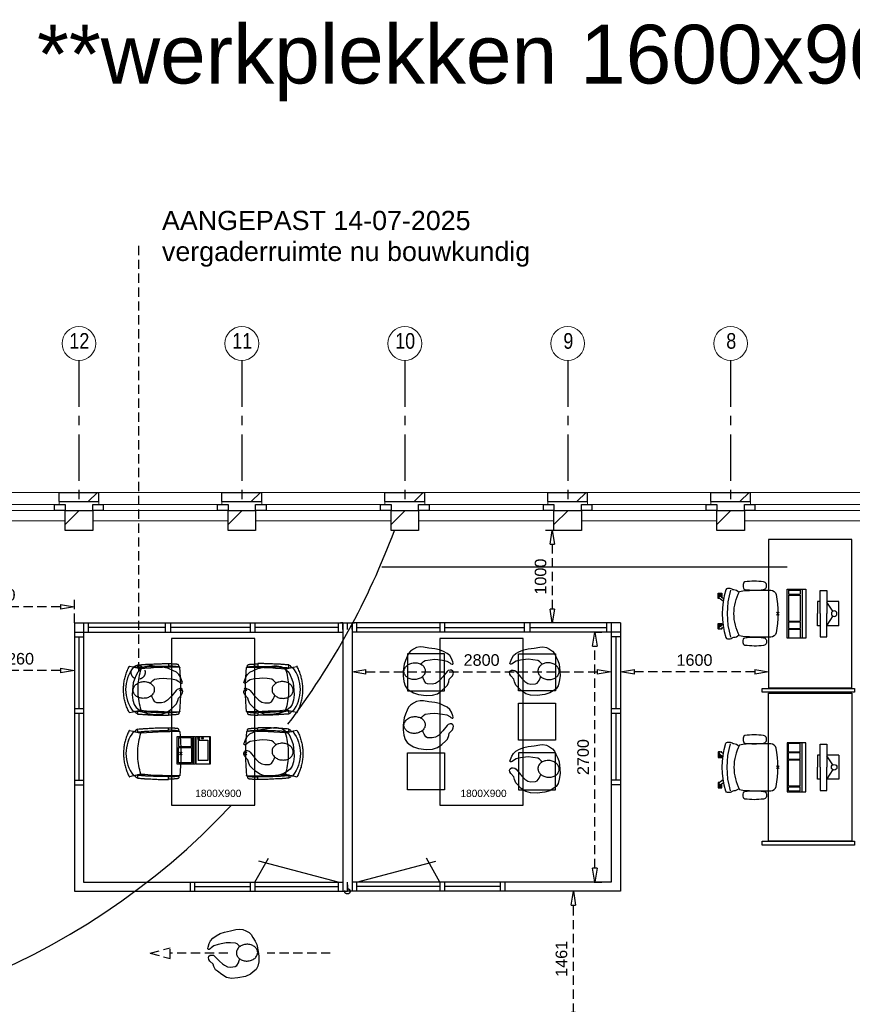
# Model space of a CAD drawing. Header units: millimetres. Extents: x -75976 to 232306, y 42824 to 140527.
# Tile 29 of 199: x 70662 to 79657, y 89289 to 99928. Entities that reach past the tile are written whole.
import ezdxf

# ---------------------------------------------------------------- set-up
doc = ezdxf.new("R2010")
doc.units = ezdxf.units.MM
doc.header["$LTSCALE"] = 400
doc.header["$PDMODE"] = 3
doc.header["$PDSIZE"] = 15
doc.linetypes.add('CENTER', pattern=[2, 1.25, -0.25, 0.25, -0.25])
doc.linetypes.add('HIDDEN', pattern=[0.375, 0.25, -0.125])
for name, color, linetype in [('-gd', 2, 'Continuous'), ('-ve', 2, 'HIDDEN'), ('co2-1-n-1-0-8_ip0', 7, 'Continuous'), ('inlay', 6, 'Continuous'), ('inr', 4, 'Continuous'), ('looplijnen', 8, 'HIDDEN'), ('plafond', 255, 'HIDDEN'), ('plat', 5, 'Continuous'), ('sona-s008_ip0', 7, 'Continuous'), ('stramien', 1, 'CENTER'), ('symbol', 1, 'Continuous'), ('timmerwerk-ge', 150, 'Continuous')]:
    doc.layers.add(name, color=color, linetype=linetype)
for name, color, linetype, lineweight in [('Buitenkozijnen', 140, 'Continuous', 15), ('mat-baksteen', 5, 'Continuous', 25), ('mat-kalkzandsteen', 5, 'Continuous', 25), ('None', 7, 'Continuous', 9)]:
    doc.layers.add(name, color=color, linetype=linetype, lineweight=lineweight)
doc.styles.add('Arial', font='arial.ttf', dxfattribs={"height": 176.388889})
doc.styles.add('Arial Narrow', font='ARIALN.TTF', dxfattribs={"height": 222.25})
doc.styles.get("Standard").update_dxf_attribs({"font": 'arial.ttf'})
doc.dimstyles.new('CAL-N1-050-25', dxfattribs={"dimscale": 50, "dimtxt": 2.5, "dimasz": 3, "dimexe": 1.5, "dimexo": 0, "dimgap": 0.3, "dimtad": 0, "dimdec": 4, "dimrnd": 1, "dimdsep": 46, "dimtxsty": 'Standard', "dimblk": 'CLOSED', "dimcen": 0, "dimdle": 1.25, "dimclrt": 249, "dimadec": 0, "dimazin": 0, "dimtfac": 0.9, "dimtdec": 4, "dimtix": 1, "dimtmove": 0, "dimatfit": 3, "dimldrblk": 'CLOSED', "dimfxl": 1, "dimtvp": 1, "dimtolj": 1, "dimtzin": 0, "dimarcsym": 0})

# ---------------------------------------------------------------- blocks, each defined once
blk = doc.blocks.new('*X55')
at = {"layer": 'None', "lineweight": 9}
blk.add_line((-148.5, -148.5), (4, 4), dxfattribs=at)
blk = doc.blocks.new('*X56')
at = {"layer": 'None', "lineweight": 9}
blk.add_line((100, 100), (200, 200), dxfattribs=at)
blk = doc.blocks.new('Penant best-uitbr  (2D)')
at = {"layer": 'mat-baksteen', "lineweight": 25}
for p, q in [((-215, 200), (215, 200)), ((-215, 100), (-215, 200)), ((215, 100), (215, 200)), ((-215, 100), (215, 100))]:
    blk.add_line(p, q, dxfattribs=at)
at = {"layer": 'mat-kalkzandsteen', "lineweight": 25}
blk.add_lwpolyline([(-148.5, 4), (148.5, 4), (148.5, -210), (-148.5, -210)], close=True, dxfattribs=at)
at = {"layer": 'mat-baksteen'}
blk.add_blockref('*X56', (0, 0), dxfattribs=at)
at = {"layer": 'mat-kalkzandsteen'}
blk.add_blockref('*X55', (0, 0), dxfattribs=at)
blk = doc.blocks.new('Gevelpui best-uitbr 1330 (2D)')
at = {"layer": 'Buitenkozijnen', "lineweight": 15}
for p, q in [((-731.5, 71), (731.5, 71)), ((-731.5, 4), (-731.5, 71)), ((-731.5, 4), (731.5, 4)), ((731.5, 4), (731.5, 71))]:
    blk.add_line(p, q, dxfattribs=at)
at = {"layer": 'Buitenkozijnen', "color": 92, "lineweight": 25}
for points in [[(-731.5, 71), (-617.5, 71), (-617.5, 4), (-731.5, 4)], [(617.5, 71), (731.5, 71), (731.5, 4), (617.5, 4)]]:
    blk.add_lwpolyline(points, close=True, dxfattribs=at)
at = {"layer": 'None', "color": 43, "linetype": 'Continuous', "lineweight": 9}
blk.add_line((-731.5, -107), (731.5, -107), dxfattribs=at)
at = {"layer": 'None', "color": 43, "linetype": 'Continuous', "lineweight": 9, "flags": 128}
blk.add_lwpolyline([(-665, 71), (-665, 200), (665, 200), (665, 71)], dxfattribs=at)
blk = doc.blocks.new('symb-ps03_b2')
blk.add_lwpolyline([(82, -334), (93, -323), (110, -305), (120, -285), (121, -231), (122, -184), (116, -150), (104, -98), (91, -52), (69, -25), (58, -13), (50, -1), (49, 8), (59, 13), (76, 9), (115, -1), (145, -17), (172, -41), (196, -78), (221, -122), (236, -169), (250, -232), (266, -290), (270, -325), (267, -365), (252, -399), (235, -433), (213, -457), (181, -475), (141, -499), (103, -517), (27, -533), (-23, -539), (-83, -538), (-130, -528), (-165, -511), (-192, -479), (-218, -448), (-241, -394), (-258, -313), (-262, -242), (-251, -189), (-222, -138), (-185, -93), (-170, -72), (-134, -54), (-107, -46), (-75, -10), (-57, 2), (-38, 7), (-23, 1), (-12, -13), (-11, -28), (-13, -49), (-23, -61), (-75, -115), (-104, -145), (-121, -166), (-138, -200), (-142, -234), (-135, -284), (-123, -302), (-94, -319), (-69, -327), (-52, -333)])
blk.add_lwpolyline([(-75, -413, 0.078796), (-66, -458, 0.088041), (-46, -494, 0.105312), (-14, -518, 0.121926), (19, -526, 0.121926), (52, -517, 0.105312), (82, -490, 0.088041), (100, -454, 0.078796), (106, -408, 0.078796), (98, -363, 0.088041), (77, -328, 0.105312), (46, -303, 0.121926), (13, -296, 0.121926), (-21, -305, 0.105312), (-50, -331, 0.088041), (-69, -368, 0.078796)], format="xyb", close=True)
blk = doc.blocks.new('symb-ps09_b2')
at = {"layer": 'looplijnen'}
for p, q in [((0, 935), (-58, 718)), ((0, 935), (58, 718)), ((-58, 718), (58, 718)), ((0, 95), (0, 718)), ((0, -1011), (0, -327))]:
    blk.add_line(p, q, dxfattribs=at)
at = {"layer": 'symbol'}
blk.add_blockref('symb-ps03_b2', (-11, 300), dxfattribs=at)
blk = doc.blocks.new('SONA-S008_B2')
at = {"layer": '-gd'}
blk.add_open_spline([(-253, -510), (-88, -560), (88, -560), (253, -510)], degree=3, dxfattribs=at)
for points in [[(-207, -16), (-79, 5), (80, 5), (207, -16)], [(-253, -272), (-257, -207), (-252, -139), (-253, -74)], [(-253, -74), (-253, -52), (-233, -20), (-207, -16)], [(207, -16), (233, -20), (253, -52), (253, -74)], [(253, -74), (252, -139), (257, -207), (253, -272)], [(-343, -154), (-353, -221), (-352, -288), (-343, -355)], [(-325, -126), (-337, -132), (-340, -141), (-343, -154)], [(-278, -126), (-288, -121), (-315, -121), (-325, -126)], [(-261, -154), (-263, -141), (-266, -132), (-278, -126)], [(-261, -355), (-252, -288), (-250, -221), (-261, -154)], [(261, -355), (252, -288), (250, -221), (261, -154)], [(261, -154), (263, -141), (266, -132), (278, -126)], [(278, -126), (288, -121), (315, -121), (325, -126)], [(325, -126), (337, -132), (340, -141), (343, -154)], [(343, -154), (353, -221), (352, -288), (343, -355)], [(-255, -304), (-254, -304), (-253, -305), (-252, -305)], [(-239, -412), (-253, -366), (-250, -319), (-253, -272)], [(253, -272), (250, -319), (253, -366), (239, -412)], [(252, -298), (253, -297), (254, -297), (255, -297)], [(-343, -355), (-341, -363), (-334, -370), (-326, -372)], [(-326, -372), (-310, -376), (-293, -376), (-277, -372)], [(-277, -372), (-270, -370), (-262, -363), (-261, -355)], [(-251, -332), (-253, -332), (-255, -331), (-258, -330)], [(-227, -418), (-247, -437), (-256, -455), (-256, -474)], [(239, -412), (95, -494), (-95, -494), (-239, -412)], [(256, -474), (256, -455), (247, -437), (227, -418)], [(257, -323), (255, -324), (253, -324), (251, -325)], [(277, -372), (270, -370), (262, -363), (261, -355)], [(326, -372), (310, -376), (293, -376), (277, -372)], [(343, -355), (341, -363), (334, -370), (326, -372)], [(-272, -515), (-274, -534), (-274, -556), (-259, -560)], [(-256, -474), (-255, -489), (-270, -500), (-272, -515)], [(272, -515), (270, -500), (255, -489), (256, -474)], [(259, -560), (274, -556), (274, -534), (272, -515)], [(-259, -560), (-77, -614), (79, -614), (259, -560)], [(-222, -607), (-222, -605), (-221, -603), (-219, -603)], [(-222, -615), (-222, -615), (-222, -607), (-222, -607)], [(-219, -615), (-219, -615), (-222, -615), (-222, -615)], [(-222, -630), (-222, -630), (-222, -618), (-222, -618)], [(-222, -618), (-222, -618), (-199, -618), (-199, -618)], [(-199, -630), (-199, -630), (-222, -630), (-222, -630)], [(-222, -641), (-222, -641), (-222, -633), (-222, -633)], [(-222, -633), (-222, -633), (-219, -633), (-219, -633)], [(-219, -603), (-219, -603), (-192, -603), (-177, -603)], [(-199, -615), (-199, -615), (-219, -615), (-219, -615)], [(-219, -633), (-219, -633), (-199, -633), (-199, -633)], [(-199, -618), (-199, -618), (-199, -615), (-199, -615)], [(-199, -615), (-199, -615), (-187, -615), (-187, -615)], [(-199, -618), (-199, -618), (-189, -618), (-187, -618)], [(-199, -633), (-199, -633), (-199, -630), (-199, -630)], [(-199, -630), (-199, -630), (-187, -630), (-187, -630)], [(-199, -633), (-199, -633), (-187, -633), (-187, -633)], [(-183, -633), (-188, -629), (-190, -621), (-186, -615)], [(-185, -615), (-186, -615), (-187, -615), (-187, -615)], [(-187, -615), (-187, -615), (-187, -616), (-187, -617)], [(-186, -630), (-186, -630), (-187, -630), (-187, -630)], [(-187, -630), (-187, -630), (-187, -633), (-187, -633)], [(-187, -633), (-187, -633), (-185, -633), (-183, -633)], [(-186, -615), (-186, -615), (-176, -603), (-163, -584)], [(-165, -630), (-169, -636), (-177, -638), (-183, -633)], [(-183, -633), (-183, -633), (-183, -633), (-183, -633)], [(-167, -633), (-167, -633), (-166, -633), (-166, -633)], [(-166, -633), (-166, -633), (-163, -633), (-163, -633)], [(-135, -589), (-152, -614), (-165, -630), (-165, -630)], [(-163, -630), (-163, -630), (-163, -630), (-164, -630)], [(-163, -628), (-163, -629), (-163, -630), (-163, -630)], [(-163, -633), (-163, -633), (-163, -641), (-163, -641)], [(106, -607), (106, -605), (108, -603), (110, -603)], [(106, -615), (106, -615), (106, -607), (106, -607)], [(110, -615), (110, -615), (106, -615), (106, -615)], [(106, -630), (106, -630), (106, -618), (106, -618)], [(106, -618), (106, -618), (130, -618), (130, -618)], [(130, -630), (130, -630), (106, -630), (106, -630)], [(106, -641), (106, -641), (106, -633), (106, -633)], [(106, -633), (106, -633), (110, -633), (110, -633)], [(110, -603), (110, -603), (116, -603), (123, -603)], [(130, -615), (130, -615), (110, -615), (110, -615)], [(110, -633), (110, -633), (130, -633), (130, -633)], [(143, -630), (143, -630), (132, -615), (115, -592)], [(130, -618), (130, -618), (130, -615), (130, -615)], [(130, -615), (130, -615), (131, -615), (132, -615)], [(130, -618), (130, -618), (132, -618), (134, -618)], [(130, -633), (130, -633), (130, -630), (130, -630)], [(130, -630), (130, -630), (142, -630), (142, -630)], [(130, -633), (130, -633), (142, -633), (142, -633)], [(143, -630), (142, -630), (142, -630), (142, -630)], [(142, -630), (142, -630), (142, -633), (142, -633)], [(142, -633), (142, -633), (143, -633), (145, -633)], [(161, -633), (155, -637), (147, -636), (143, -630)], [(144, -587), (156, -604), (164, -615), (164, -615)], [(155, -603), (159, -603), (162, -603), (162, -603)], [(164, -615), (168, -621), (167, -629), (161, -633)], [(161, -633), (161, -633), (161, -633), (161, -633)], [(162, -603), (164, -603), (166, -605), (166, -607)], [(162, -633), (162, -633), (162, -633), (162, -633)], [(162, -633), (162, -633), (166, -633), (166, -633)], [(166, -615), (166, -615), (165, -615), (164, -615)], [(166, -630), (166, -630), (165, -630), (164, -630)], [(165, -618), (166, -618), (166, -618), (166, -618)], [(166, -607), (166, -607), (166, -615), (166, -615)], [(166, -618), (166, -618), (166, -619), (166, -620)], [(166, -626), (166, -628), (166, -630), (166, -630)], [(166, -633), (166, -633), (166, -641), (166, -641)], [(-219, -645), (-221, -645), (-222, -643), (-222, -641)], [(-167, -645), (-167, -645), (-219, -645), (-219, -645)], [(-163, -641), (-163, -643), (-165, -645), (-167, -645)], [(110, -645), (108, -645), (106, -643), (106, -641)], [(162, -644), (162, -644), (110, -645), (110, -645)], [(166, -641), (166, -643), (164, -644), (162, -644)]]:
    blk.add_open_spline(points, degree=3)
at = {"layer": 'sona-s008_ip0'}
blk.add_point((0, 0), dxfattribs=at)
blk = doc.blocks.new('SYMB-CMP4_B2')
for p, q in [((-130, 558), (130, 558)), ((-130, 558), (-130, 428)), ((130, 558), (130, 428)), ((-250, 358), (-250, 428)), ((-250, 428), (0, 428)), ((-25, 492), (-125, 428)), ((250, 428), (0, 428)), ((25, 492), (125, 428)), ((250, 358), (250, 428)), ((0, 358), (-250, 358)), ((-130, 358), (-130, 328)), ((-130, 328), (0, 328)), ((0, 358), (250, 358)), ((130, 328), (0, 328)), ((130, 358), (130, 328)), ((265, 200), (-265, 200)), ((-265, 200), (-265, 0)), ((265, 163), (-265, 163)), ((-167, 142), (-260, 142)), ((-260, 13), (-260, 142)), ((-167, 13), (-167, 142)), ((-88, 142), (-159, 142)), ((-159, 13), (-159, 142)), ((-88, 13), (-88, 142)), ((200, 142), (-82, 142)), ((-82, 13), (-82, 142)), ((200, 13), (200, 142)), ((255, 142), (212, 142)), ((212, 13), (212, 142)), ((255, 13), (255, 142)), ((265, 0), (265, 200)), ((-265, 0), (265, 0)), ((-167, 13), (-260, 13)), ((-88, 13), (-159, 13)), ((200, 13), (-82, 13)), ((255, 13), (212, 13))]:
    blk.add_line(p, q)
blk.add_circle((0, 508), 30)
blk = doc.blocks.new('co2-1-n-1-0-8_b2')
for p, q in [((-251, -20), (-256, -20)), ((252, -20), (256, -20)), ((-249, -132), (-279, -132)), ((-252, -132), (-252, -132)), ((252, -132), (252, -132)), ((-250, -554), (-241, -513)), ((-239, -493), (-237, -493)), ((-231, -469), (-234, -468)), ((-221, -431), (-221, -431)), ((221, -431), (221, -431)), ((234, -468), (231, -469)), ((237, -493), (239, -493)), ((241, -513), (250, -554))]:
    blk.add_line(p, q)
at = {"flags": 128}
for points in [[(-239, -10), (-190, -6), (-127, -3), (-63, -1), (0, 0)], [(0, 0), (63, -1), (127, -3), (190, -6), (239, -10)], [(-256, -20), (-257, -20), (-258, -21), (-260, -21), (-261, -22), (-262, -22), (-263, -23), (-264, -24), (-265, -25), (-267, -26), (-268, -28), (-268, -29), (-269, -30), (-270, -33), (-270, -35), (-270, -37), (-271, -39), (-271, -42), (-272, -44), (-272, -47), (-272, -50), (-273, -53), (-273, -56), (-273, -60), (-274, -64), (-274, -69), (-275, -75), (-275, -81), (-275, -89), (-276, -98), (-276, -106), (-276, -114), (-276, -122), (-276, -132)], [(-241, -95), (-241, -95), (-243, -95), (-245, -95), (-247, -95), (-249, -95), (-251, -95)], [(-224, -432), (-229, -370), (-233, -307), (-236, -244), (-239, -181), (-240, -118), (-241, -54), (-241, -12)], [(241, -12), (241, -73), (240, -135), (238, -198), (236, -261), (232, -325), (227, -388), (224, -432)], [(241, -95), (241, -95), (243, -95), (245, -95), (247, -95), (249, -95), (251, -95)], [(256, -20), (257, -20), (258, -21), (260, -21), (261, -22), (262, -22), (263, -23), (264, -24), (265, -25), (267, -26), (268, -28), (268, -29), (269, -30), (270, -33), (270, -35), (270, -37), (271, -39), (271, -42), (272, -44), (272, -47), (272, -50), (273, -53), (273, -56), (273, -60), (274, -64), (274, -69), (275, -75), (275, -81), (275, -89), (276, -98), (276, -106), (276, -114), (276, -122), (276, -132)], [(-250, -468), (-253, -468), (-256, -468), (-258, -468), (-260, -468), (-261, -468), (-263, -467), (-265, -467), (-266, -450), (-267, -436), (-268, -422), (-269, -410), (-270, -401), (-271, -393), (-271, -385), (-271, -378), (-272, -373), (-272, -368), (-273, -355), (-274, -340), (-274, -325), (-275, -310), (-276, -295), (-277, -275), (-277, -255), (-278, -235), (-278, -228), (-278, -222), (-278, -215), (-278, -209), (-279, -202), (-279, -195), (-279, -187), (-279, -178), (-279, -168), (-279, -157), (-279, -145), (-279, -132)], [(-250, -468), (-248, -468), (-246, -468), (-244, -467), (-242, -467), (-240, -466), (-238, -466), (-237, -465), (-235, -464), (-236, -449), (-237, -435), (-238, -423), (-239, -413), (-240, -403), (-240, -395), (-241, -389), (-241, -382), (-242, -376), (-242, -370), (-242, -363), (-243, -344), (-245, -324), (-245, -304), (-246, -285), (-247, -266), (-247, -248), (-248, -231), (-248, -226), (-248, -221), (-248, -214), (-248, -206), (-249, -198), (-249, -188), (-249, -176), (-249, -163), (-249, -148), (-249, -132)], [(249, -132), (249, -147), (249, -161), (249, -173), (249, -184), (249, -194), (249, -202), (248, -208), (248, -215), (248, -221), (248, -228), (248, -234), (247, -254), (247, -274), (246, -294), (245, -313), (244, -331), (243, -349), (242, -366), (242, -371), (242, -377), (241, -383), (241, -391), (240, -399), (239, -408), (239, -420), (238, -433), (236, -448), (235, -464), (237, -465), (238, -466), (240, -466), (242, -467), (244, -467), (246, -468), (248, -468), (250, -468)], [(250, -468), (253, -468), (256, -468), (258, -468), (260, -468), (261, -468), (263, -467), (264, -467), (265, -466), (266, -453), (267, -442), (268, -431), (269, -421), (269, -412), (270, -404), (270, -397), (271, -391), (271, -384), (272, -378), (272, -371), (272, -365), (273, -345), (274, -325), (275, -305), (276, -290), (277, -275), (277, -260), (278, -245), (278, -232), (278, -227), (278, -221), (278, -215), (278, -207), (279, -198), (279, -189), (279, -177), (279, -163), (279, -148), (279, -132), (249, -132)], [(-241, -513), (-239, -504), (-237, -495), (-235, -485), (-233, -475), (-231, -467), (-229, -459), (-228, -453), (-227, -447), (-226, -442), (-225, -438)], [(-225, -438), (-224, -436), (-224, -434), (-224, -433), (-224, -432)], [(-224, -433), (-224, -433), (-224, -432)], [(-224, -432), (-224, -432), (-224, -432)], [(0, -465), (-18, -465), (-36, -465), (-59, -463), (-82, -461), (-106, -458), (-129, -454), (-152, -450), (-175, -444), (-198, -438), (-221, -431)], [(221, -431), (198, -438), (175, -444), (152, -450), (129, -454), (106, -458), (83, -461), (60, -463), (36, -465), (18, -465), (0, -465)], [(224, -432), (224, -433), (224, -433)], [(224, -432), (224, -433), (224, -434), (224, -436), (225, -438)], [(224, -432), (224, -432), (224, -432)], [(225, -438), (226, -442), (227, -447), (228, -453), (229, -459), (231, -467), (233, -475), (235, -485), (237, -495), (239, -504), (241, -513)], [(-249, -557), (-242, -561), (-231, -566), (-221, -571), (-210, -576), (-198, -581), (-186, -585), (-173, -590), (-161, -594), (-149, -598), (-136, -601), (-123, -604), (-111, -607), (-98, -610), (-85, -612), (-73, -614), (-60, -615), (-47, -617), (-34, -618), (-23, -618), (-11, -619), (0, -619)], [(0, -619), (8, -619), (20, -618), (31, -618), (43, -617), (56, -616), (69, -614), (82, -612), (94, -610), (107, -608), (120, -605), (132, -602), (145, -599), (157, -595), (170, -591), (182, -587), (194, -582), (206, -577), (218, -572), (228, -567), (239, -562), (249, -557)]]:
    blk.add_lwpolyline(points, dxfattribs=at)
for centre, radius, start, end in [((-251, -33), 12.5, 31.8812, 90), ((-251, -33), 12.5, 293.1463, 327.6578), ((-238, -12), 2.5, 94.5665, 179.4807), ((238, -12), 2.5, 0.5193, 85.4335), ((252, -33), 12.5, 90, 148.1188), ((252, -33), 12.5, 212.3422, 246.8537), ((-234, -464), 28.8, 186.1005, 258.5426), ((-167, -477), 75, 191.7314, 197.3164), ((-234, -465), 3.77, 192.8865, 261.7566), ((0, -201), 391, 232.6355, 269.9709), ((-226, -432), 2.5, 341.6817, 5.2297), ((-226, -432), 2.5, 347.791, 5.2276), ((0, -201), 391, 270.0307, 307.3629), ((226, -432), 2.5, 174.778, 187.1445), ((226, -432), 2.5, 174.7724, 192.209), ((226, -432), 2.5, 187.1548, 198.3185), ((234, -465), 3.4, 276.6537, 346.9286), ((167, -477), 75, 342.6747, 348.4513), ((234, -465), 28.4, 280.3578, 354.0057), ((-248, -555), 2.5, 167.791, 242.1608), ((248, -555), 2.5, 297.8392, 12.209)]:
    blk.add_arc(centre, radius, start, end)
for points in [[(-243, -33), (-244, -33), (-244, -34), (-245, -36), (-246, -38), (-246, -43), (-247, -46), (-248, -54), (-248, -58), (-249, -67), (-250, -72), (-250, -83), (-251, -88), (-251, -100), (-251, -106), (-252, -119), (-252, -125), (-252, -132)], [(243, -33), (244, -33), (244, -34), (245, -36), (246, -38), (246, -43), (247, -46), (248, -54), (248, -58), (249, -67), (250, -72), (250, -83), (251, -88), (251, -100), (251, -106), (252, -119), (252, -125), (252, -132)]]:
    blk.add_open_spline(points, degree=3, knots=[0, 0, 0, 0, 0.125, 0.125, 0.25, 0.25, 0.375, 0.375, 0.5, 0.5, 0.625, 0.625, 0.75, 0.75, 0.875, 0.875, 0.9994014, 0.9994014, 0.9994014, 0.9994014])
at = {"layer": 'co2-1-n-1-0-8_ip0'}
blk.add_point((0, 0), dxfattribs=at)
blk = doc.blocks.new('symb-LPTP_b2')
for p, q in [((150, 0), (-150, 0)), ((-150, 0), (-150, -155)), ((150, -155), (150, 0)), ((150, -5), (-150, -5)), ((-110, -25), (-110, -129)), ((110, -25), (-110, -25)), ((110, -129), (110, -25)), ((150, -155), (-150, -155)), ((150, -160), (-150, -160)), ((-150, -160), (-150, -355)), ((110, -129), (-110, -129)), ((150, -355), (150, -160)), ((-150, -355), (150, -355))]:
    blk.add_line(p, q)
for points in [[(126, -70), (134, -70), (134, -92), (126, -92)], [(128, -72), (132, -72), (132, -90), (128, -90)], [(-135, -175), (135, -175), (135, -189), (-135, -189)], [(32, -199), (-135, -199), (-135, -340), (32, -340)], [(42, -199), (135, -199), (135, -340), (42, -340)]]:
    blk.add_lwpolyline(points, close=True)
for points in [[(-130, -158, 10, 10, 0), (-111, -158, 10, 10, 0)], [(130, -158, 10, 10, 0), (111, -158, 10, 10, 0)]]:
    blk.add_lwpolyline(points, format="xyseb")
for radius in [12.6, 7.57]:
    blk.add_circle((130, -124), radius)
blk = doc.blocks.new('SYMB-PS01_B2')
blk.add_lwpolyline([(59, 67), (70, 78), (86, 97), (96, 116), (98, 170), (99, 217), (92, 251), (81, 303), (67, 349), (45, 376), (34, 388), (27, 400), (26, 410), (36, 414), (52, 410), (91, 400), (122, 385), (148, 360), (173, 323), (197, 279), (212, 232), (226, 169), (242, 111), (247, 76), (244, 36), (229, 2), (211, -32), (190, -56), (158, -74), (117, -98), (79, -116), (3, -132), (-47, -138), (-107, -136), (-154, -127), (-189, -110), (-215, -78), (-241, -46), (-264, 7), (-282, 88), (-285, 159), (-274, 212), (-246, 263), (-209, 308), (-193, 329), (-157, 347), (-131, 355), (-98, 391), (-80, 403), (-61, 408), (-47, 402), (-35, 389), (-34, 373), (-37, 352), (-46, 340), (-99, 287), (-128, 256), (-144, 235), (-162, 201), (-165, 167), (-158, 117), (-147, 99), (-118, 82), (-93, 74), (-75, 68)])
blk.add_lwpolyline([(-98, -12, 0.078796), (-90, -57, 0.088041), (-69, -93, 0.105312), (-38, -117, 0.121926), (-4, -125, 0.121926), (29, -115, 0.105312), (58, -89, 0.088041), (77, -52, 0.078796), (83, -7, 0.078796), (74, 38, 0.088041), (54, 74, 0.105312), (23, 98, 0.121926), (-11, 105, 0.121926), (-44, 96, 0.105312), (-74, 70, 0.088041), (-92, 33, 0.078796)], format="xyb", close=True)
blk = doc.blocks.new('_CLOSED')
at = {"color": 0, "linetype": 'ByBlock'}
for p, q in [((-1, 0.167), (0, 0)), ((-1, 0.167), (-1, -0.167)), ((0, 0), (-1, -0.167))]:
    blk.add_line(p, q, dxfattribs=at)
blk = doc.blocks.new('*D1469')
at = {"layer": '-ve', "color": 0, "lineweight": -2, "transparency": 16777216}
for p, q in [((74252, 92916), (74252, 92806)), ((74402, 92881), (76902, 92881)), ((77052, 92916), (77052, 92806))]:
    blk.add_line(p, q, dxfattribs=at)
at = {"layer": 'Defpoints', "color": 0, "transparency": 16777216}
for p in [(74252, 92916), (77052, 92916), (77052, 92881)]:
    blk.add_point(p, dxfattribs=at)
at = {"layer": '-ve', "color": 0, "lineweight": -2, "transparency": 16777216, "xscale": 150, "yscale": 150, "zscale": 150, "rotation": 180}
blk.add_blockref('_CLOSED', (74252, 92881), dxfattribs=at)
at = {"layer": '-ve', "color": 0, "lineweight": -2, "transparency": 16777216, "xscale": 150, "yscale": 150, "zscale": 150}
blk.add_blockref('_CLOSED', (77052, 92881), dxfattribs=at)
at = {"layer": '-ve', "color": 249, "transparency": 16777216, "insert": (75652, 93008), "char_height": 125, "attachment_point": 5}
blk.add_mtext('\\A1;2800', dxfattribs=at)
blk = doc.blocks.new('*D1470')
at = {"layer": '-ve', "color": 0, "lineweight": -2, "transparency": 16777216}
for p, q in [((76869, 93310), (76951, 93310)), ((76876, 90760), (76876, 93160)), ((76869, 90610), (76951, 90610))]:
    blk.add_line(p, q, dxfattribs=at)
at = {"layer": 'Defpoints', "color": 0, "transparency": 16777216}
for p in [(76869, 93310), (76876, 93310), (76869, 90610)]:
    blk.add_point(p, dxfattribs=at)
at = {"layer": '-ve', "color": 0, "lineweight": -2, "transparency": 16777216, "xscale": 150, "yscale": 150, "zscale": 150}
for p, rotation in [((76876, 93310), 90), ((76876, 90610), 270)]:
    blk.add_blockref('_CLOSED', p, dxfattribs=dict(at, rotation=rotation))
at = {"layer": '-ve', "color": 249, "transparency": 16777216, "insert": (76749, 91960), "char_height": 125, "attachment_point": 5, "rotation": 90}
blk.add_mtext('\\A1;2700', dxfattribs=at)
blk = doc.blocks.new('*D1472')
at = {"layer": '-ve', "color": 0, "lineweight": -2, "transparency": 16777216}
for p, q in [((77152, 93018), (77152, 92806)), ((78752, 93018), (78752, 92806)), ((78602, 92881), (77302, 92881))]:
    blk.add_line(p, q, dxfattribs=at)
at = {"layer": 'Defpoints', "color": 0, "transparency": 16777216}
for p in [(77152, 93018), (78752, 93018), (77152, 92881)]:
    blk.add_point(p, dxfattribs=at)
at = {"layer": '-ve', "color": 0, "lineweight": -2, "transparency": 16777216, "xscale": 150, "yscale": 150, "zscale": 150}
for p, rotation in [((77152, 92881), 179.999999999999), ((78752, 92881), 359.999999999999)]:
    blk.add_blockref('_CLOSED', p, dxfattribs=dict(at, rotation=rotation))
at = {"layer": '-ve', "color": 249, "transparency": 16777216, "insert": (77952, 93008), "char_height": 125, "attachment_point": 5}
blk.add_mtext('\\A1;1600', dxfattribs=at)
blk = doc.blocks.new('*D1473')
at = {"layer": '-ve', "color": 0, "lineweight": -2, "transparency": 16777216}
for p, q in [((69992, 93410), (69992, 92820)), ((71252, 93410), (71252, 92820)), ((71102, 92895), (70142, 92895))]:
    blk.add_line(p, q, dxfattribs=at)
at = {"layer": 'Defpoints', "color": 0, "transparency": 16777216}
for p in [(69992, 93410), (71252, 93410), (69992, 92895)]:
    blk.add_point(p, dxfattribs=at)
at = {"layer": '-ve', "color": 0, "lineweight": -2, "transparency": 16777216, "xscale": 150, "yscale": 150, "zscale": 150, "rotation": 180}
blk.add_blockref('_CLOSED', (69992, 92895), dxfattribs=at)
at = {"layer": '-ve', "color": 0, "lineweight": -2, "transparency": 16777216, "xscale": 150, "yscale": 150, "zscale": 150}
blk.add_blockref('_CLOSED', (71252, 92895), dxfattribs=at)
at = {"layer": '-ve', "color": 249, "transparency": 16777216, "insert": (70622, 93022), "char_height": 125, "attachment_point": 5}
blk.add_mtext('\\A1;1260', dxfattribs=at)
blk = doc.blocks.new('*D1475')
at = {"layer": '-ve', "color": 0, "lineweight": -2, "transparency": 16777216}
for p, q in [((69592, 93410), (69592, 93659)), ((71252, 93410), (71252, 93659)), ((71102, 93584), (69742, 93584))]:
    blk.add_line(p, q, dxfattribs=at)
at = {"layer": 'Defpoints', "color": 0, "transparency": 16777216}
for p in [(69592, 93584), (69592, 93410), (71252, 93410)]:
    blk.add_point(p, dxfattribs=at)
at = {"layer": '-ve', "color": 0, "lineweight": -2, "transparency": 16777216, "xscale": 150, "yscale": 150, "zscale": 150, "rotation": 180}
blk.add_blockref('_CLOSED', (69592, 93584), dxfattribs=at)
at = {"layer": '-ve', "color": 0, "lineweight": -2, "transparency": 16777216, "xscale": 150, "yscale": 150, "zscale": 150}
blk.add_blockref('_CLOSED', (71252, 93584), dxfattribs=at)
at = {"layer": '-ve', "color": 249, "transparency": 16777216, "insert": (70422, 93712), "char_height": 125, "attachment_point": 5}
blk.add_mtext('\\A1;1660', dxfattribs=at)
blk = doc.blocks.new('*D1483')
at = {"layer": '-ve', "color": 0, "lineweight": -2, "transparency": 16777216}
for p, q in [((76433, 94410), (76341, 94410)), ((76416, 94260), (76416, 93560)), ((76433, 93410), (76341, 93410))]:
    blk.add_line(p, q, dxfattribs=at)
at = {"layer": 'Defpoints', "color": 0, "transparency": 16777216}
for p in [(76433, 94410), (76416, 93410), (76433, 93410)]:
    blk.add_point(p, dxfattribs=at)
at = {"layer": '-ve', "color": 0, "lineweight": -2, "transparency": 16777216, "xscale": 150, "yscale": 150, "zscale": 150}
for p, rotation in [((76416, 94410), 90), ((76416, 93410), 270)]:
    blk.add_blockref('_CLOSED', p, dxfattribs=dict(at, rotation=rotation))
at = {"layer": '-ve', "color": 249, "transparency": 16777216, "insert": (76289, 93910), "char_height": 125, "attachment_point": 5, "rotation": 90}
blk.add_mtext('\\A1;1000', dxfattribs=at)
blk = doc.blocks.new('*D1484')
at = {"layer": '-ve', "color": 0, "lineweight": -2, "transparency": 16777216}
for p, q in [((76800, 90510), (76568, 90510)), ((76643, 89199), (76643, 90360)), ((76800, 89049), (76568, 89049))]:
    blk.add_line(p, q, dxfattribs=at)
at = {"layer": 'Defpoints', "color": 0, "transparency": 16777216}
for p in [(76643, 90510), (76800, 90510), (76800, 89049)]:
    blk.add_point(p, dxfattribs=at)
at = {"layer": '-ve', "color": 0, "lineweight": -2, "transparency": 16777216, "xscale": 150, "yscale": 150, "zscale": 150}
for p, rotation in [((76643, 90510), 90), ((76643, 89049), 270)]:
    blk.add_blockref('_CLOSED', p, dxfattribs=dict(at, rotation=rotation))
at = {"layer": '-ve', "color": 249, "transparency": 16777216, "insert": (76515, 89780), "char_height": 125, "attachment_point": 5, "rotation": 90}
blk.add_mtext('\\A1;1461', dxfattribs=at)

msp = doc.modelspace()

# ---------------------------------------------------------------- linework, layer by layer
at = {"layer": '-ve'}
for p, q in [((71949.5625, 92883.90713), (71949.5625, 97533.51632)), ((74201.85564, 93340.0182), (74201.85564, 93410.0182))]:
    msp.add_line(p, q, dxfattribs=at)
msp.add_circle((71941.30841, 92875.88788), 75.45064, dxfattribs=at)
at = {"layer": 'inlay'}
msp.add_line((78951.85564, 94013.0182), (74572.98515, 94013.0182), dxfattribs=at)
for centre, radius, start, end in [((67071.53304, 97246.25292), 8148.44396, 322.759611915, 339.630643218), ((67287.49374, 96730.76184), 7749.2104, 211.34224314, 316.946223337)]:
    msp.add_arc(centre, radius, start, end, dxfattribs=at)
at = {"layer": 'inr'}
for points in [[(79651.85564, 92710.0182), (79651.85564, 94310.0182), (78751.85564, 94310.0182), (78751.85564, 92710.0182)], [(74851.85564, 92676.25254), (75251.85564, 92676.25254), (75251.85564, 93076.25254), (74851.85564, 93076.25254)], [(76451.85564, 92676.25254), (76051.85564, 92676.25254), (76051.85564, 93076.25254), (76451.85564, 93076.25254)], [(78681.85564, 92700.0182), (79681.85564, 92700.0182), (79681.85564, 92660.0182), (78681.85564, 92660.0182)], [(79651.85564, 92650.0182), (79651.85564, 91050.0182), (78751.85564, 91050.0182), (78751.85564, 92650.0182)], [(76451.85564, 92141.33458), (76051.85564, 92141.33458), (76051.85564, 92541.33458), (76451.85564, 92541.33458)], [(74851.85564, 92006.41663), (75251.85564, 92006.41663), (75251.85564, 91606.41663), (74851.85564, 91606.41663)], [(76451.85564, 92006.41663), (76051.85564, 92006.41663), (76051.85564, 91606.41663), (76451.85564, 91606.41663)], [(78681.85564, 91050.0182), (79681.85564, 91050.0182), (79681.85564, 91010.0182), (78681.85564, 91010.0182)]]:
    msp.add_lwpolyline(points, close=True, dxfattribs=at)
at = {"layer": 'None', "color": 43, "linetype": 'Continuous', "lineweight": 9}
for centre in [(71301.85564, 96428.86185), (73061.85564, 96428.86185), (74821.85564, 96428.86185), (76581.85564, 96428.86185), (78341.85564, 96428.86185)]:
    msp.add_circle(centre, 182.60642, dxfattribs=at)
at = {"layer": 'plafond'}
msp.add_line((74201.85564, 90580.0182), (74201.85564, 90510.0182), dxfattribs=at)
msp.add_line((74201.85564, 90580.0182), (74201.85564, 90510.0182), dxfattribs=at)
msp.add_circle((74201.85564, 90510.0182), 29.18475, dxfattribs=at)
at = {"layer": 'plat'}
for p, q in [((71251.85564, 93410.0182), (71251.85564, 90510.0182)), ((71251.85564, 93410.0182), (74151.85564, 93410.0182)), ((71251.85564, 93410.0182), (71251.85564, 90510.0182)), ((71351.85564, 93410.0182), (71351.85564, 90610.0182)), ((71351.85564, 93410.0182), (71351.85564, 90610.0182)), ((71401.85564, 93410.0182), (71401.85564, 93310.0182)), ((71401.85564, 93410.0182), (71401.85564, 93310.0182)), ((72231.85564, 93410.0182), (72231.85564, 93310.0182)), ((72291.85564, 93410.0182), (72291.85564, 93310.0182)), ((73151.85564, 93410.0182), (73151.85564, 93310.0182)), ((73201.85564, 93410.0182), (73201.85564, 93310.0182)), ((74101.85564, 93410.0182), (74101.85564, 93310.0182)), ((74151.85564, 93410.0182), (74125.85564, 93410.0182)), ((74151.85564, 93340.0182), (74151.85564, 93410.0182)), ((74151.85564, 93340.0182), (74151.85564, 93410.0182)), ((74151.85564, 93410.0182), (74151.85564, 90510.0182)), ((74151.85564, 93410.0182), (74251.85564, 93410.0182)), ((74251.85564, 93340.0182), (74251.85564, 93410.0182)), ((74251.85564, 93340.0182), (74251.85564, 93410.0182)), ((74251.85564, 93410.0182), (74251.85564, 90510.0182)), ((77151.85564, 93410.0182), (74251.85564, 93410.0182)), ((74251.85564, 93410.0182), (74277.85564, 93410.0182)), ((74301.85564, 93410.0182), (74301.85564, 93310.0182)), ((75201.85564, 93410.0182), (75201.85564, 93310.0182)), ((75251.85564, 93410.0182), (75251.85564, 93310.0182)), ((76111.85564, 93410.0182), (76111.85564, 93310.0182)), ((76171.85564, 93410.0182), (76171.85564, 93310.0182)), ((77001.85564, 93410.0182), (77001.85564, 93310.0182)), ((77051.85564, 93410.0182), (77051.85564, 90610.0182)), ((77151.85564, 93410.0182), (77151.85564, 90510.0182)), ((71251.85564, 93310.0182), (74151.85564, 93310.0182)), ((72231.85564, 93360.0182), (71401.85564, 93360.0182)), ((73151.85564, 93360.0182), (72291.85564, 93360.0182)), ((74101.85564, 93360.0182), (73201.85564, 93360.0182)), ((77151.85564, 93310.0182), (74251.85564, 93310.0182)), ((74301.85564, 93360.0182), (75201.85564, 93360.0182)), ((75251.85564, 93360.0182), (76111.85564, 93360.0182)), ((76171.85564, 93360.0182), (77001.85564, 93360.0182)), ((71251.85564, 93260.0182), (71351.85564, 93260.0182)), ((71301.85564, 93260.0182), (71301.85564, 92485.0182)), ((77151.85564, 93260.0182), (77051.85564, 93260.0182)), ((77101.85564, 93260.0182), (77101.85564, 92485.0182)), ((71251.85564, 92485.0182), (71351.85564, 92485.0182)), ((77051.85564, 92485.0182), (77151.85564, 92485.0182)), ((71251.85564, 92435.0182), (71351.85564, 92435.0182)), ((71301.85564, 92435.0182), (71301.85564, 91710.0182)), ((77051.85564, 92435.0182), (77151.85564, 92435.0182)), ((77101.85564, 92435.0182), (77101.85564, 91710.0182)), ((71251.85564, 91710.0182), (71351.85564, 91710.0182)), ((77151.85564, 91710.0182), (77051.85564, 91710.0182)), ((71251.85564, 91660.0182), (71351.85564, 91660.0182)), ((77151.85564, 91660.0182), (77051.85564, 91660.0182)), ((73201.85564, 90610.0182), (73348.54923, 90869.59433)), ((75201.85564, 90610.0182), (75055.16205, 90869.59433)), ((74101.85564, 90610.0182), (73244.60568, 90834.94349)), ((74301.85564, 90610.0182), (75159.10559, 90834.94349)), ((71351.85564, 90610.0182), (74151.85564, 90610.0182)), ((72501.85564, 90610.0182), (72501.85564, 90510.0182)), ((72551.85564, 90610.0182), (72551.85564, 90510.0182)), ((72551.85564, 90560.0182), (73151.85564, 90560.0182)), ((73151.85564, 90610.0182), (73151.85564, 90510.0182)), ((73201.85564, 90610.0182), (73201.85564, 90510.0182)), ((73201.85564, 90560.0182), (74101.85564, 90560.0182)), ((74101.85564, 90610.0182), (74101.85564, 90510.0182)), ((74201.85564, 90510.0182), (74201.85564, 90610.0182)), ((74201.85564, 90510.0182), (74201.85564, 90610.0182)), ((77051.85564, 90610.0182), (74251.85564, 90610.0182)), ((74301.85564, 90610.0182), (74301.85564, 90510.0182)), ((75201.85564, 90560.0182), (74301.85564, 90560.0182)), ((75201.85564, 90610.0182), (75201.85564, 90510.0182)), ((75251.85564, 90610.0182), (75251.85564, 90510.0182)), ((75851.85564, 90560.0182), (75251.85564, 90560.0182)), ((75851.85564, 90610.0182), (75851.85564, 90510.0182)), ((75901.85564, 90610.0182), (75901.85564, 90510.0182)), ((71251.85564, 90510.0182), (74201.85564, 90510.0182)), ((77151.85564, 90510.0182), (74201.85564, 90510.0182))]:
    msp.add_line(p, q, dxfattribs=at)
at = {"layer": 'stramien'}
for p, q in [((71301.85564, 96246.25543), (71301.85564, 94746.25543)), ((73061.85564, 96246.25543), (73061.85564, 94746.25543)), ((74821.85564, 96246.25543), (74821.85564, 94746.25543)), ((76581.85564, 96246.25543), (76581.85564, 94746.25543)), ((78341.85564, 96246.25543), (78341.85564, 94746.25543))]:
    msp.add_line(p, q, dxfattribs=at)
at = {"layer": 'timmerwerk-ge'}
for points in [[(73201.85564, 91440.49606), (73201.85564, 93240.49606), (72301.85564, 93240.49606), (72301.85564, 91440.49606)], [(76101.85564, 91441.33458), (76101.85564, 93241.33458), (75201.85564, 93241.33458), (75201.85564, 91441.33458)]]:
    msp.add_lwpolyline(points, close=True, dxfattribs=at)

# ---------------------------------------------------------------- block references
at = {"layer": 'inr'}
for name, p, rotation in [('SONA-S008_B2', (78851.85564, 93510.0182), 270), ('co2-1-n-1-0-8_b2', (73101.85564, 92690.49606), 90), ('co2-1-n-1-0-8_b2', (72401.85564, 91997.67586), 270)]:
    msp.add_blockref(name, p, dxfattribs=dict(at, rotation=rotation))
at = {"layer": 'inr', "xscale": -1}
for name, p, rotation in [('co2-1-n-1-0-8_b2', (72401.85564, 92690.49606), 270), ('co2-1-n-1-0-8_b2', (73101.85564, 91997.67586), 90), ('symb-LPTP_b2', (72718.32344, 92033.26512), 270), ('SONA-S008_B2', (78851.85564, 91850.0182), 270)]:
    msp.add_blockref(name, p, dxfattribs=dict(at, rotation=rotation))
at = {"layer": 'mat-baksteen', "color": 7}
for p in [(71301.85564, 94620.0182), (73061.85564, 94620.0182), (74821.85564, 94620.0182), (76581.85564, 94620.0182), (78341.85564, 94620.0182)]:
    msp.add_blockref('Penant best-uitbr  (2D)', p, dxfattribs=at)
at = {"layer": 'None', "color": 7}
for p in [(70421.85564, 94620.0182), (72181.85564, 94620.0182), (73941.85564, 94620.0182), (75701.85564, 94620.0182), (77461.85564, 94620.0182), (79221.85564, 94620.0182)]:
    msp.add_blockref('Gevelpui best-uitbr 1330 (2D)', p, dxfattribs=at)
at = {"layer": 'symbol', "xscale": -1}
for name, p, rotation in [('SYMB-CMP4_B2', (78953.34434, 93510.0182), 270), ('SYMB-PS01_B2', (74937.12761, 92897.18851), 275.5976567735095), ('SYMB-PS01_B2', (72010.42674, 92693.75149), 275.5976567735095), ('SYMB-PS01_B2', (74937.12761, 92315.38541), 275.5976567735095)]:
    msp.add_blockref(name, p, dxfattribs=dict(at, rotation=rotation))
at = {"layer": 'symbol'}
for name, p, rotation in [('SYMB-PS01_B2', (76366.58366, 92897.18851), 84.40234322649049), ('SYMB-PS01_B2', (73493.28454, 92693.75149), 84.40234322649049), ('SYMB-PS01_B2', (73493.28454, 92027.3067), 84.40234322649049), ('SYMB-PS01_B2', (76366.58366, 91841.44379), 84.40234322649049), ('SYMB-CMP4_B2', (78953.34434, 91850.0182), 270), ('symb-ps09_b2', (73006.59266, 89842.13905), 90.00000000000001)]:
    msp.add_blockref(name, p, dxfattribs=dict(at, rotation=rotation))

# ---------------------------------------------------------------- texts
at = {"layer": 'None', "color": 8, "attachment_point": 1, "style": 'Arial Narrow'}
for s, insert, char_height in [('12', (71198.13613, 96541.61943), 169.333333), ('11', (72958.13613, 96541.61943), 169.333333), ('10', (74718.13613, 96541.61943), 169.333333), ('9', (76535.2794, 96541.61943), 169.33333), ('8', (78295.2794, 96541.61943), 169.33333)]:
    msp.add_mtext(s, dxfattribs=dict(at, insert=insert, char_height=char_height))
at = {"layer": 'plat', "attachment_point": 1, "style": 'Arial'}
for s, insert, char_height in [('**werkplekken 1600x900', (70848.02299, 99873.09753), 635), ('AANGEPAST 14-07-2025 ', (72198.65951, 97862.13331), 207.4333333), ('vergaderruimte nu bouwkundig', (72198.65951, 97527.83736), 207.4333333), ('1800X900', (72558.02869, 91607.3037), 78.232), ('1800X900', (75423.73274, 91607.3037), 78.232)]:
    msp.add_mtext(s, dxfattribs=dict(at, insert=insert, char_height=char_height))

# ---------------------------------------------------------------- dimensions: what is measured, and where the dimension line sits
at = {"layer": '-ve'}
for p1, p2, distance, picture, middle in [((76433.35564, 94410.0182), (76433.35564, 93410.0182), -16.88944, '*D1483', (76288.82295, 93910.0182)), ((71251.85564, 93410.0182), (69591.85564, 93410.0182), -174.22712, '*D1475', (70421.85564, 93711.88857)), ((71251.85564, 93410.0182), (69991.85564, 93410.0182), 515.29656, '*D1473', (70621.85564, 93022.36489)), ((76869.4088, 90610.0182), (76869.4088, 93310.0182), -6.98344, '*D1470', (76748.749, 91960.0182)), ((74251.85564, 92915.58332), (77051.85564, 92915.58332), -34.89648, '*D1469', (75651.85564, 93008.33009)), ((78751.85564, 93017.90273), (77151.85564, 93017.90273), 137.21589, '*D1472', (77951.85564, 93008.33009)), ((76800.35564, 89049.0182), (76800.35564, 90510.0182), 157.53379, '*D1484', (76515.1786, 89779.5182))]:
    dim = msp.add_aligned_dim(p1=p1, p2=p2, distance=distance, dimstyle='CAL-N1-050-25', dxfattribs=at)
    dim.commit()
    dim.dimension.update_dxf_attribs({"geometry": picture, "text_midpoint": middle})

doc.saveas('drawing.dxf')
